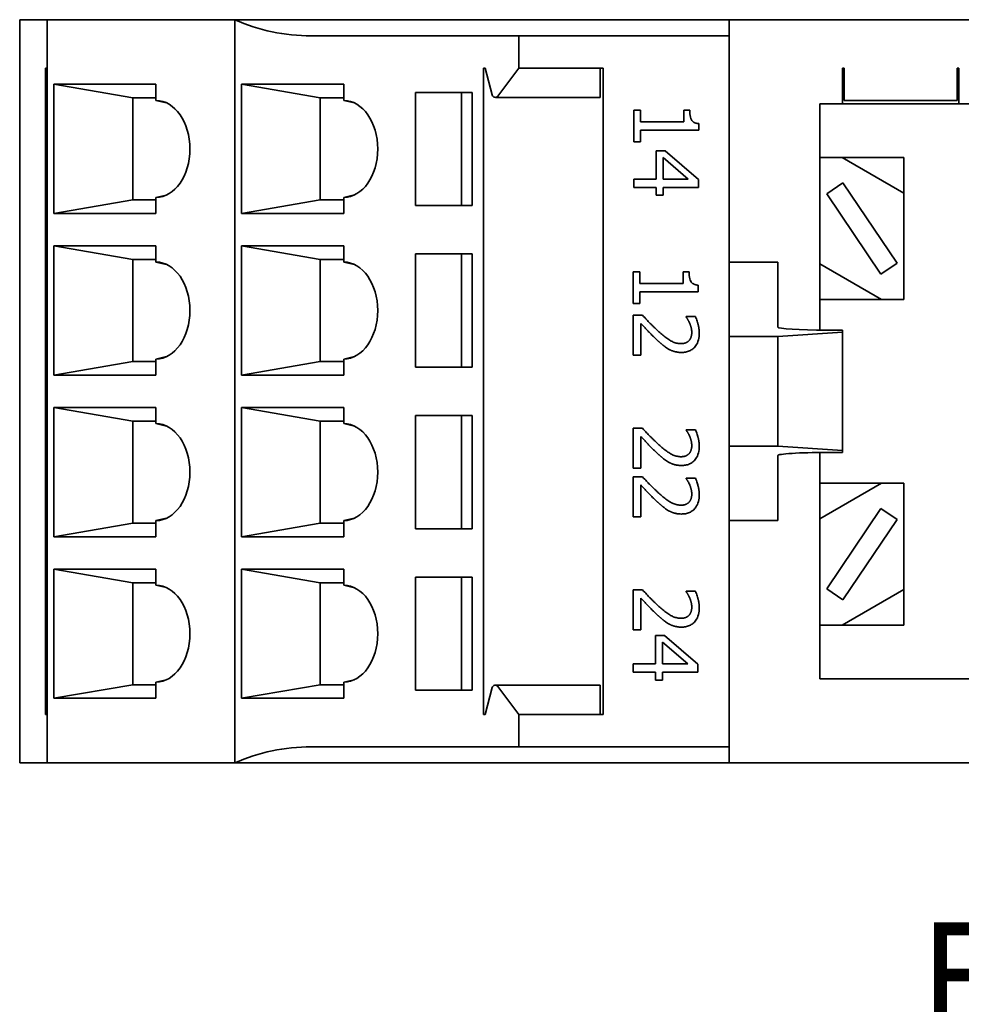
# Model space of a CAD drawing. Header units: millimetres. Extents: x 44 to 160, y 87 to 196.
# Tile 2 of 4: x 44 to 74, y 154 to 185. Entities that reach past the tile are written whole.
import ezdxf

# ---------------------------------------------------------------- set-up
doc = ezdxf.new("R2010")
doc.units = ezdxf.units.MM
doc.layers.add('Symbol (ISO)', color=7, linetype='Continuous', lineweight=25)
doc.layers.add('Visible (ISO)', color=7, linetype='Continuous', lineweight=35)
doc.styles.add('Label Text (ISO)', font='TAHOMA.TTF')

msp = doc.modelspace()

# ---------------------------------------------------------------- linework, layer by layer
at = {"layer": 'Visible (ISO)'}
for p, q in [((44.423, 184.646), (45.273, 184.646)), ((44.423, 161.646), (44.423, 184.646)), ((45.273, 184.646), (51.073, 184.646)), ((45.273, 183.146), (45.273, 184.646)), ((66.373, 184.646), (51.073, 184.646)), ((51.073, 183.146), (51.073, 184.646)), ((66.373, 184.646), (99.773, 184.646)), ((66.373, 184.146), (66.373, 184.646)), ((53.44, 184.146), (59.859, 184.146)), ((59.859, 184.146), (66.373, 184.146)), ((59.859, 183.146), (59.859, 184.146)), ((66.373, 183.146), (66.373, 184.146)), ((45.273, 183.146), (45.221, 183.146)), ((45.221, 163.146), (45.221, 183.146)), ((45.273, 163.146), (45.273, 183.146)), ((51.073, 163.146), (51.073, 183.146)), ((58.773, 163.146), (58.773, 183.146)), ((58.773, 183.146), (58.822, 183.146)), ((59.042, 182.316), (58.822, 183.146)), ((59.859, 183.146), (59.216, 182.282)), ((62.373, 183.146), (59.859, 183.146)), ((62.373, 183.146), (62.473, 183.146)), ((62.373, 182.282), (62.373, 183.146)), ((62.473, 163.146), (62.473, 183.146)), ((66.373, 176.277), (66.373, 183.146)), ((69.873, 182.046), (69.873, 183.146)), ((69.873, 183.146), (69.923, 183.146)), ((69.923, 183.146), (69.923, 182.146)), ((73.423, 183.146), (73.473, 183.146)), ((73.423, 182.146), (73.423, 183.146)), ((73.473, 182.046), (73.473, 183.146)), ((45.483, 182.646), (48.638, 182.646)), ((45.483, 182.646), (47.918, 182.224)), ((45.483, 178.646), (45.483, 182.646)), ((48.638, 182.646), (48.638, 182.146)), ((51.284, 182.646), (54.445, 182.646)), ((51.284, 182.646), (53.715, 182.224)), ((51.284, 178.646), (51.284, 182.646)), ((54.445, 182.646), (54.445, 182.146)), ((48.638, 182.224), (47.918, 182.224)), ((47.918, 182.224), (47.918, 179.068)), ((54.445, 182.224), (53.715, 182.224)), ((53.715, 182.224), (53.715, 179.068)), ((56.665, 182.396), (58.422, 182.396)), ((56.665, 178.896), (56.665, 182.396)), ((58.089, 182.396), (58.089, 178.896)), ((58.422, 182.396), (58.422, 178.896)), ((62.373, 182.242), (59.137, 182.242)), ((62.373, 182.282), (62.373, 182.242)), ((48.638, 182.146), (48.967, 182.071)), ((54.445, 182.146), (54.776, 182.07)), ((69.173, 175.039), (69.173, 182.046)), ((69.173, 182.046), (69.873, 182.046)), ((73.473, 182.046), (69.873, 182.046)), ((69.923, 182.146), (73.423, 182.146)), ((85.055, 182.046), (73.473, 182.046)), ((63.624, 181.844), (63.42, 181.844)), ((63.42, 181.844), (63.42, 180.868)), ((63.624, 181.481), (63.624, 181.844)), ((65.148, 181.844), (64.964, 181.844)), ((64.964, 181.844), (64.964, 181.481)), ((64.964, 181.481), (63.624, 181.481)), ((65.426, 181.223), (65.426, 181.431)), ((63.624, 180.868), (63.624, 181.223)), ((63.624, 181.223), (65.426, 181.223)), ((63.42, 180.868), (63.624, 180.868)), ((64.389, 180.593), (64.107, 180.593)), ((64.107, 180.593), (64.107, 179.709)), ((64.323, 179.709), (64.323, 180.382)), ((64.323, 180.382), (65.104, 179.709)), ((65.42, 179.698), (64.389, 180.593)), ((69.173, 180.386), (71.773, 180.386)), ((69.863, 180.386), (71.773, 179.283)), ((71.773, 180.386), (71.773, 175.986)), ((64.107, 179.709), (63.42, 179.709)), ((63.42, 179.709), (63.42, 179.452)), ((65.104, 179.709), (64.323, 179.709)), ((65.42, 179.452), (65.42, 179.698)), ((69.883, 179.597), (69.386, 179.262)), ((71.561, 177.11), (69.883, 179.597)), ((48.638, 179.146), (48.967, 179.221)), ((54.445, 179.146), (54.776, 179.222)), ((63.42, 179.452), (64.107, 179.452)), ((64.107, 179.452), (64.107, 179.213)), ((64.107, 179.213), (64.323, 179.213)), ((64.323, 179.213), (64.323, 179.452)), ((64.323, 179.452), (65.42, 179.452)), ((69.386, 179.262), (71.063, 176.775)), ((45.483, 178.646), (47.918, 179.068)), ((47.918, 179.068), (48.638, 179.068)), ((48.638, 179.146), (48.638, 178.646)), ((51.284, 178.646), (53.715, 179.068)), ((53.715, 179.068), (54.445, 179.068)), ((54.445, 179.146), (54.445, 178.646)), ((58.422, 178.896), (56.665, 178.896)), ((48.638, 178.646), (45.483, 178.646)), ((54.445, 178.646), (51.284, 178.646)), ((45.483, 177.646), (48.638, 177.646)), ((45.483, 177.646), (47.918, 177.224)), ((45.483, 173.646), (45.483, 177.646)), ((48.638, 177.646), (48.638, 177.146)), ((51.284, 177.646), (54.445, 177.646)), ((51.284, 177.646), (53.715, 177.224)), ((51.284, 173.646), (51.284, 177.646)), ((54.445, 177.646), (54.445, 177.146)), ((56.665, 177.396), (58.422, 177.396)), ((56.665, 173.896), (56.665, 177.396)), ((58.089, 177.396), (58.089, 173.896)), ((58.422, 177.396), (58.422, 173.896)), ((48.638, 177.224), (47.918, 177.224)), ((47.918, 177.224), (47.918, 174.068)), ((48.638, 177.146), (48.967, 177.071)), ((54.445, 177.224), (53.715, 177.224)), ((53.715, 177.224), (53.715, 174.068)), ((54.445, 177.146), (54.776, 177.07)), ((66.373, 177.146), (67.873, 177.146)), ((67.873, 175.134), (67.873, 177.146)), ((71.084, 175.986), (69.173, 177.089)), ((71.063, 176.775), (71.561, 177.11)), ((63.606, 176.844), (63.402, 176.844)), ((63.402, 176.844), (63.402, 175.868)), ((63.606, 176.481), (63.606, 176.844)), ((65.13, 176.844), (64.947, 176.844)), ((64.947, 176.844), (64.947, 176.481)), ((64.947, 176.481), (63.606, 176.481)), ((65.408, 176.223), (65.408, 176.431)), ((63.606, 175.868), (63.606, 176.223)), ((63.606, 176.223), (65.408, 176.223)), ((66.373, 176.277), (66.373, 174.846)), ((63.402, 175.868), (63.606, 175.868)), ((71.773, 175.986), (69.173, 175.986)), ((63.686, 175.5), (63.402, 175.5)), ((63.402, 175.5), (63.402, 174.267)), ((63.634, 174.267), (63.634, 175.249)), ((65.324, 175.458), (65.039, 175.458)), ((65.039, 175.458), (65.039, 175.443)), ((69.873, 174.974), (67.873, 174.846)), ((69.873, 175.038), (69.373, 175.038)), ((69.873, 174.974), (69.873, 175.038)), ((69.873, 174.974), (69.873, 171.318)), ((66.373, 174.846), (66.373, 171.446)), ((66.373, 174.846), (67.873, 174.846)), ((67.873, 174.846), (67.873, 171.446)), ((45.483, 173.646), (47.918, 174.068)), ((47.918, 174.068), (48.638, 174.068)), ((48.638, 174.146), (48.967, 174.221)), ((48.638, 174.146), (48.638, 173.646)), ((51.284, 173.646), (53.715, 174.068)), ((53.715, 174.068), (54.445, 174.068)), ((54.445, 174.146), (54.776, 174.222)), ((54.445, 174.146), (54.445, 173.646)), ((63.402, 174.267), (63.634, 174.267)), ((58.422, 173.896), (56.665, 173.896)), ((48.638, 173.646), (45.483, 173.646)), ((54.445, 173.646), (51.284, 173.646)), ((45.483, 172.646), (48.638, 172.646)), ((45.483, 172.646), (47.918, 172.224)), ((45.483, 168.646), (45.483, 172.646)), ((48.638, 172.646), (48.638, 172.146)), ((51.284, 172.646), (54.445, 172.646)), ((51.284, 172.646), (53.715, 172.224)), ((51.284, 168.646), (51.284, 172.646)), ((54.445, 172.646), (54.445, 172.146)), ((48.638, 172.224), (47.918, 172.224)), ((47.918, 172.224), (47.918, 169.068)), ((54.445, 172.224), (53.715, 172.224)), ((53.715, 172.224), (53.715, 169.068)), ((56.665, 172.396), (58.422, 172.396)), ((56.665, 168.896), (56.665, 172.396)), ((58.089, 172.396), (58.089, 168.896)), ((58.422, 172.396), (58.422, 168.896)), ((48.638, 172.146), (48.967, 172.071)), ((54.445, 172.146), (54.776, 172.07)), ((63.686, 172.001), (63.402, 172.001)), ((63.402, 172.001), (63.402, 170.768)), ((65.324, 171.959), (65.039, 171.959)), ((65.039, 171.959), (65.039, 171.944)), ((63.634, 170.768), (63.634, 171.75)), ((66.373, 171.446), (66.373, 170.015)), ((67.873, 171.446), (66.373, 171.446)), ((69.873, 171.318), (67.873, 171.446)), ((69.173, 164.246), (69.173, 171.254)), ((69.373, 171.254), (69.873, 171.254)), ((69.873, 171.254), (69.873, 171.318)), ((67.873, 169.146), (67.873, 171.159)), ((63.402, 170.768), (63.634, 170.768)), ((63.686, 170.5), (63.402, 170.5)), ((63.402, 170.5), (63.402, 169.267)), ((65.324, 170.458), (65.039, 170.458)), ((65.039, 170.458), (65.039, 170.443)), ((63.634, 169.267), (63.634, 170.249)), ((66.373, 163.146), (66.373, 170.015)), ((69.173, 170.306), (71.773, 170.306)), ((71.084, 170.306), (69.173, 169.203)), ((71.773, 170.306), (71.773, 165.906)), ((69.386, 167.03), (71.063, 169.517)), ((71.063, 169.517), (71.561, 169.182)), ((48.638, 169.146), (48.967, 169.221)), ((48.638, 169.146), (48.638, 168.646)), ((54.445, 169.146), (54.776, 169.222)), ((54.445, 169.146), (54.445, 168.646)), ((63.402, 169.267), (63.634, 169.267)), ((67.873, 169.146), (66.373, 169.146)), ((71.561, 169.182), (69.883, 166.695)), ((45.483, 168.646), (47.918, 169.068)), ((47.918, 169.068), (48.638, 169.068)), ((51.284, 168.646), (53.715, 169.068)), ((53.715, 169.068), (54.445, 169.068)), ((58.422, 168.896), (56.665, 168.896)), ((48.638, 168.646), (45.483, 168.646)), ((54.445, 168.646), (51.284, 168.646)), ((45.483, 167.646), (48.638, 167.646)), ((45.483, 167.646), (47.918, 167.224)), ((45.483, 163.646), (45.483, 167.646)), ((48.638, 167.646), (48.638, 167.146)), ((51.284, 167.646), (54.445, 167.646)), ((51.284, 167.646), (53.715, 167.224)), ((51.284, 163.646), (51.284, 167.646)), ((54.445, 167.646), (54.445, 167.146)), ((56.665, 167.396), (58.422, 167.396)), ((56.665, 163.896), (56.665, 167.396)), ((58.089, 167.396), (58.089, 163.896)), ((58.422, 167.396), (58.422, 163.896)), ((48.638, 167.224), (47.918, 167.224)), ((47.918, 167.224), (47.918, 164.068)), ((48.638, 167.146), (48.967, 167.071)), ((54.445, 167.224), (53.715, 167.224)), ((53.715, 167.224), (53.715, 164.068)), ((54.445, 167.146), (54.776, 167.07)), ((63.686, 167.001), (63.402, 167.001)), ((63.402, 167.001), (63.402, 165.768)), ((69.883, 166.695), (69.386, 167.03)), ((69.863, 165.906), (71.773, 167.009)), ((63.634, 165.768), (63.634, 166.75)), ((65.324, 166.959), (65.039, 166.959)), ((65.039, 166.959), (65.039, 166.944)), ((63.402, 165.768), (63.634, 165.768)), ((71.773, 165.906), (69.173, 165.906)), ((64.371, 165.593), (64.089, 165.593)), ((64.089, 165.593), (64.089, 164.709)), ((65.402, 164.698), (64.371, 165.593)), ((64.305, 164.709), (64.305, 165.382)), ((64.305, 165.382), (65.086, 164.709)), ((64.089, 164.709), (63.402, 164.709)), ((63.402, 164.709), (63.402, 164.452)), ((65.086, 164.709), (64.305, 164.709)), ((65.402, 164.452), (65.402, 164.698)), ((63.402, 164.452), (64.089, 164.452)), ((64.089, 164.452), (64.089, 164.213)), ((64.305, 164.213), (64.305, 164.452)), ((64.305, 164.452), (65.402, 164.452)), ((69.173, 164.246), (85.055, 164.246)), ((45.483, 163.646), (47.918, 164.068)), ((47.918, 164.068), (48.638, 164.068)), ((48.638, 164.146), (48.967, 164.221)), ((48.638, 164.146), (48.638, 163.646)), ((51.284, 163.646), (53.715, 164.068)), ((53.715, 164.068), (54.445, 164.068)), ((54.445, 164.146), (54.776, 164.222)), ((54.445, 164.146), (54.445, 163.646)), ((59.042, 163.976), (58.822, 163.146)), ((59.137, 164.05), (62.373, 164.05)), ((59.859, 163.146), (59.216, 164.01)), ((62.373, 164.01), (62.373, 164.05)), ((62.373, 164.01), (62.373, 163.146)), ((64.089, 164.213), (64.305, 164.213)), ((48.638, 163.646), (45.483, 163.646)), ((54.445, 163.646), (51.284, 163.646)), ((58.422, 163.896), (56.665, 163.896)), ((45.221, 163.146), (45.273, 163.146)), ((45.273, 163.146), (45.273, 161.646)), ((51.073, 163.146), (51.073, 161.646)), ((58.773, 163.146), (58.822, 163.146)), ((62.373, 163.146), (59.859, 163.146)), ((59.859, 163.146), (59.859, 162.146)), ((62.373, 163.146), (62.473, 163.146)), ((66.373, 163.146), (66.373, 162.146)), ((53.44, 162.146), (59.859, 162.146)), ((59.859, 162.146), (66.373, 162.146)), ((66.373, 162.146), (66.373, 161.646)), ((45.273, 161.646), (44.423, 161.646)), ((51.073, 161.646), (45.273, 161.646)), ((66.373, 161.646), (51.073, 161.646)), ((66.373, 161.646), (99.773, 161.646))]:
    msp.add_line(p, q, dxfattribs=at)
at = {"layer": 'Visible (ISO)', "flags": 128}
for points in [[(65.426, 181.431), (65.412, 181.432), (65.398, 181.434), (65.384, 181.436), (65.37, 181.438), (65.357, 181.441), (65.343, 181.445), (65.329, 181.449), (65.316, 181.453), (65.303, 181.459), (65.29, 181.464), (65.278, 181.471), (65.266, 181.478), (65.255, 181.486), (65.244, 181.495), (65.234, 181.505), (65.224, 181.515), (65.214, 181.528), (65.2, 181.551), (65.184, 181.586), (65.17, 181.631), (65.159, 181.681), (65.152, 181.734), (65.149, 181.789), (65.148, 181.844)], [(65.408, 176.431), (65.394, 176.432), (65.38, 176.434), (65.366, 176.436), (65.353, 176.438), (65.339, 176.441), (65.325, 176.445), (65.312, 176.449), (65.298, 176.453), (65.285, 176.459), (65.273, 176.464), (65.26, 176.471), (65.248, 176.478), (65.237, 176.486), (65.226, 176.495), (65.216, 176.505), (65.207, 176.515), (65.196, 176.528), (65.182, 176.551), (65.166, 176.586), (65.152, 176.631), (65.141, 176.681), (65.135, 176.734), (65.131, 176.789), (65.13, 176.844)], [(64.167, 175.017), (64.15, 175.032), (64.134, 175.047), (64.118, 175.063), (64.101, 175.078), (64.085, 175.093), (64.069, 175.109), (64.052, 175.124), (64.036, 175.14), (64.02, 175.155), (64.004, 175.171), (63.988, 175.187), (63.972, 175.203), (63.957, 175.218), (63.941, 175.234), (63.925, 175.25), (63.908, 175.268), (63.888, 175.288), (63.866, 175.311), (63.842, 175.336), (63.815, 175.364), (63.786, 175.394), (63.755, 175.427), (63.721, 175.462), (63.686, 175.5)], [(63.634, 175.249), (63.651, 175.23), (63.669, 175.211), (63.688, 175.191), (63.707, 175.171), (63.726, 175.15), (63.746, 175.129), (63.766, 175.109), (63.785, 175.088), (63.804, 175.068), (63.823, 175.048), (63.841, 175.029), (63.859, 175.01), (63.876, 174.992), (63.894, 174.973), (63.913, 174.953), (63.934, 174.933), (63.955, 174.911), (63.978, 174.888), (64.002, 174.863), (64.028, 174.838), (64.056, 174.811), (64.086, 174.782), (64.118, 174.752), (64.152, 174.721)], [(65.039, 175.443), (65.042, 175.438), (65.046, 175.433), (65.05, 175.428), (65.053, 175.423), (65.057, 175.417), (65.06, 175.412), (65.064, 175.406), (65.068, 175.401), (65.071, 175.395), (65.075, 175.389), (65.078, 175.384), (65.082, 175.378), (65.085, 175.373), (65.088, 175.368), (65.092, 175.362), (65.095, 175.357), (65.099, 175.35), (65.104, 175.341), (65.11, 175.331), (65.117, 175.318), (65.125, 175.303), (65.133, 175.287), (65.141, 175.269), (65.149, 175.249)], [(65.149, 175.249), (65.153, 175.241), (65.156, 175.232), (65.159, 175.224), (65.162, 175.215), (65.166, 175.207), (65.169, 175.198), (65.172, 175.189), (65.174, 175.181), (65.177, 175.172), (65.18, 175.163), (65.182, 175.155), (65.185, 175.146), (65.187, 175.137), (65.19, 175.128), (65.192, 175.119), (65.194, 175.111), (65.197, 175.101), (65.199, 175.088), (65.202, 175.073), (65.205, 175.055), (65.208, 175.036), (65.21, 175.014), (65.212, 174.99), (65.212, 174.965)], [(65.444, 174.946), (65.444, 174.963), (65.444, 174.98), (65.443, 174.997), (65.442, 175.014), (65.44, 175.03), (65.439, 175.047), (65.437, 175.064), (65.434, 175.081), (65.432, 175.098), (65.429, 175.114), (65.426, 175.131), (65.423, 175.148), (65.42, 175.164), (65.416, 175.181), (65.412, 175.197), (65.408, 175.214), (65.404, 175.23), (65.398, 175.252), (65.39, 175.28), (65.38, 175.312), (65.368, 175.348), (65.355, 175.385), (65.34, 175.423), (65.324, 175.458)], [(64.88, 174.622), (64.849, 174.623), (64.818, 174.625), (64.788, 174.629), (64.758, 174.634), (64.728, 174.641), (64.698, 174.65), (64.669, 174.66), (64.64, 174.671), (64.612, 174.683), (64.584, 174.697), (64.557, 174.712), (64.529, 174.729), (64.5, 174.748), (64.47, 174.768), (64.44, 174.789), (64.41, 174.812), (64.379, 174.836), (64.349, 174.86), (64.318, 174.886), (64.287, 174.911), (64.256, 174.938), (64.226, 174.964), (64.196, 174.991), (64.167, 175.017)], [(64.895, 174.349), (64.926, 174.35), (64.958, 174.352), (64.99, 174.356), (65.021, 174.36), (65.052, 174.367), (65.082, 174.375), (65.112, 174.385), (65.142, 174.397), (65.17, 174.411), (65.197, 174.427), (65.223, 174.444), (65.248, 174.463), (65.271, 174.483), (65.294, 174.505), (65.317, 174.531), (65.34, 174.562), (65.363, 174.598), (65.384, 174.639), (65.404, 174.687), (65.419, 174.737), (65.431, 174.789), (65.438, 174.841), (65.443, 174.893), (65.444, 174.946)], [(65.212, 174.965), (65.212, 174.948), (65.211, 174.931), (65.21, 174.915), (65.208, 174.9), (65.206, 174.886), (65.204, 174.873), (65.201, 174.861), (65.198, 174.85), (65.195, 174.84), (65.193, 174.83), (65.19, 174.822), (65.186, 174.813), (65.183, 174.805), (65.179, 174.796), (65.176, 174.788), (65.172, 174.78), (65.167, 174.772), (65.163, 174.765), (65.158, 174.757), (65.153, 174.749), (65.148, 174.742), (65.143, 174.735), (65.137, 174.728), (65.131, 174.721)], [(64.152, 174.721), (64.162, 174.711), (64.172, 174.702), (64.182, 174.693), (64.192, 174.684), (64.202, 174.675), (64.212, 174.666), (64.222, 174.657), (64.232, 174.648), (64.242, 174.64), (64.252, 174.631), (64.262, 174.622), (64.272, 174.613), (64.282, 174.605), (64.292, 174.596), (64.303, 174.587), (64.313, 174.579), (64.323, 174.57), (64.337, 174.559), (64.354, 174.546), (64.376, 174.53), (64.401, 174.512), (64.429, 174.493), (64.46, 174.473), (64.494, 174.453)], [(65.131, 174.721), (65.126, 174.714), (65.12, 174.708), (65.113, 174.702), (65.107, 174.696), (65.1, 174.69), (65.093, 174.685), (65.086, 174.68), (65.079, 174.675), (65.072, 174.67), (65.064, 174.666), (65.057, 174.661), (65.049, 174.657), (65.041, 174.654), (65.033, 174.65), (65.025, 174.647), (65.016, 174.643), (65.005, 174.639), (64.992, 174.636), (64.978, 174.632), (64.962, 174.629), (64.945, 174.626), (64.925, 174.624), (64.904, 174.622), (64.88, 174.622)], [(64.494, 174.453), (64.506, 174.447), (64.517, 174.441), (64.528, 174.435), (64.539, 174.429), (64.551, 174.424), (64.562, 174.418), (64.574, 174.413), (64.586, 174.408), (64.598, 174.404), (64.61, 174.399), (64.621, 174.395), (64.633, 174.391), (64.646, 174.387), (64.658, 174.383), (64.67, 174.379), (64.683, 174.376), (64.698, 174.372), (64.716, 174.367), (64.738, 174.363), (64.763, 174.359), (64.791, 174.355), (64.822, 174.352), (64.857, 174.35), (64.895, 174.349)], [(64.167, 171.518), (64.15, 171.533), (64.134, 171.548), (64.118, 171.564), (64.101, 171.579), (64.085, 171.594), (64.069, 171.61), (64.052, 171.625), (64.036, 171.641), (64.02, 171.656), (64.004, 171.672), (63.988, 171.688), (63.972, 171.703), (63.957, 171.719), (63.941, 171.735), (63.925, 171.751), (63.908, 171.769), (63.888, 171.789), (63.866, 171.811), (63.842, 171.837), (63.815, 171.864), (63.786, 171.895), (63.755, 171.928), (63.721, 171.963), (63.686, 172.001)], [(65.039, 171.944), (65.042, 171.939), (65.046, 171.934), (65.05, 171.929), (65.053, 171.923), (65.057, 171.918), (65.06, 171.912), (65.064, 171.907), (65.068, 171.901), (65.071, 171.896), (65.075, 171.89), (65.078, 171.885), (65.082, 171.879), (65.085, 171.874), (65.088, 171.868), (65.092, 171.863), (65.095, 171.858), (65.099, 171.851), (65.104, 171.842), (65.11, 171.831), (65.117, 171.819), (65.125, 171.804), (65.133, 171.788), (65.141, 171.769), (65.149, 171.75)], [(65.444, 171.447), (65.444, 171.464), (65.444, 171.481), (65.443, 171.497), (65.442, 171.514), (65.44, 171.531), (65.439, 171.548), (65.437, 171.565), (65.434, 171.582), (65.432, 171.598), (65.429, 171.615), (65.426, 171.632), (65.423, 171.648), (65.42, 171.665), (65.416, 171.682), (65.412, 171.698), (65.408, 171.714), (65.404, 171.731), (65.398, 171.752), (65.39, 171.78), (65.38, 171.813), (65.368, 171.849), (65.355, 171.886), (65.34, 171.923), (65.324, 171.959)], [(63.634, 171.75), (63.651, 171.731), (63.669, 171.712), (63.688, 171.692), (63.707, 171.671), (63.726, 171.651), (63.746, 171.63), (63.766, 171.61), (63.785, 171.589), (63.804, 171.569), (63.823, 171.549), (63.841, 171.53), (63.859, 171.511), (63.876, 171.493), (63.894, 171.474), (63.913, 171.454), (63.934, 171.433), (63.955, 171.412), (63.978, 171.389), (64.002, 171.364), (64.028, 171.339), (64.056, 171.312), (64.086, 171.283), (64.118, 171.253), (64.152, 171.221)], [(65.149, 171.75), (65.153, 171.741), (65.156, 171.733), (65.159, 171.724), (65.162, 171.716), (65.166, 171.707), (65.169, 171.699), (65.172, 171.69), (65.174, 171.681), (65.177, 171.673), (65.18, 171.664), (65.182, 171.655), (65.185, 171.647), (65.187, 171.638), (65.19, 171.629), (65.192, 171.62), (65.194, 171.611), (65.197, 171.601), (65.199, 171.589), (65.202, 171.574), (65.205, 171.556), (65.208, 171.536), (65.21, 171.515), (65.212, 171.491), (65.212, 171.466)], [(64.88, 171.123), (64.849, 171.123), (64.818, 171.126), (64.788, 171.13), (64.758, 171.135), (64.728, 171.142), (64.698, 171.15), (64.669, 171.16), (64.64, 171.172), (64.612, 171.184), (64.584, 171.198), (64.557, 171.213), (64.529, 171.23), (64.5, 171.248), (64.47, 171.268), (64.44, 171.29), (64.41, 171.313), (64.379, 171.336), (64.349, 171.361), (64.318, 171.386), (64.287, 171.412), (64.256, 171.439), (64.226, 171.465), (64.196, 171.492), (64.167, 171.518)], [(64.895, 170.85), (64.926, 170.851), (64.958, 170.853), (64.99, 170.856), (65.021, 170.861), (65.052, 170.868), (65.082, 170.876), (65.112, 170.886), (65.142, 170.898), (65.17, 170.912), (65.197, 170.927), (65.223, 170.945), (65.248, 170.963), (65.271, 170.984), (65.294, 171.006), (65.317, 171.032), (65.34, 171.063), (65.363, 171.099), (65.384, 171.14), (65.404, 171.188), (65.419, 171.238), (65.431, 171.289), (65.438, 171.342), (65.443, 171.394), (65.444, 171.447)], [(65.212, 171.466), (65.212, 171.448), (65.211, 171.432), (65.21, 171.416), (65.208, 171.401), (65.206, 171.387), (65.204, 171.374), (65.201, 171.362), (65.198, 171.351), (65.195, 171.341), (65.193, 171.331), (65.19, 171.323), (65.186, 171.314), (65.183, 171.306), (65.179, 171.297), (65.176, 171.289), (65.172, 171.281), (65.167, 171.273), (65.163, 171.265), (65.158, 171.258), (65.153, 171.25), (65.148, 171.243), (65.143, 171.236), (65.137, 171.228), (65.131, 171.221)], [(64.152, 171.221), (64.162, 171.212), (64.172, 171.203), (64.182, 171.194), (64.192, 171.185), (64.202, 171.176), (64.212, 171.167), (64.222, 171.158), (64.232, 171.149), (64.242, 171.14), (64.252, 171.132), (64.262, 171.123), (64.272, 171.114), (64.282, 171.106), (64.292, 171.097), (64.303, 171.088), (64.313, 171.08), (64.323, 171.071), (64.337, 171.06), (64.354, 171.047), (64.376, 171.03), (64.401, 171.013), (64.429, 170.994), (64.46, 170.974), (64.494, 170.954)], [(64.494, 170.954), (64.506, 170.948), (64.517, 170.942), (64.528, 170.936), (64.539, 170.93), (64.551, 170.925), (64.562, 170.919), (64.574, 170.914), (64.586, 170.909), (64.598, 170.904), (64.61, 170.9), (64.621, 170.896), (64.633, 170.891), (64.646, 170.887), (64.658, 170.884), (64.67, 170.88), (64.683, 170.876), (64.698, 170.873), (64.716, 170.868), (64.738, 170.864), (64.763, 170.86), (64.791, 170.856), (64.822, 170.853), (64.857, 170.851), (64.895, 170.85)], [(65.131, 171.221), (65.126, 171.215), (65.12, 171.209), (65.113, 171.203), (65.107, 171.197), (65.1, 171.191), (65.093, 171.186), (65.086, 171.181), (65.079, 171.176), (65.072, 171.171), (65.064, 171.167), (65.057, 171.162), (65.049, 171.158), (65.041, 171.154), (65.033, 171.151), (65.025, 171.148), (65.016, 171.144), (65.005, 171.14), (64.992, 171.136), (64.978, 171.133), (64.962, 171.13), (64.945, 171.127), (64.925, 171.125), (64.904, 171.123), (64.88, 171.123)], [(64.167, 170.017), (64.15, 170.032), (64.134, 170.047), (64.118, 170.063), (64.101, 170.078), (64.085, 170.093), (64.069, 170.109), (64.052, 170.124), (64.036, 170.14), (64.02, 170.155), (64.004, 170.171), (63.988, 170.187), (63.972, 170.203), (63.957, 170.218), (63.941, 170.234), (63.925, 170.25), (63.908, 170.268), (63.888, 170.288), (63.866, 170.311), (63.842, 170.336), (63.815, 170.364), (63.786, 170.394), (63.755, 170.427), (63.721, 170.462), (63.686, 170.5)], [(65.039, 170.443), (65.042, 170.438), (65.046, 170.433), (65.05, 170.428), (65.053, 170.423), (65.057, 170.417), (65.06, 170.412), (65.064, 170.406), (65.068, 170.401), (65.071, 170.395), (65.075, 170.389), (65.078, 170.384), (65.082, 170.378), (65.085, 170.373), (65.088, 170.368), (65.092, 170.362), (65.095, 170.357), (65.099, 170.35), (65.104, 170.341), (65.11, 170.331), (65.117, 170.318), (65.125, 170.303), (65.133, 170.287), (65.141, 170.269), (65.149, 170.249)], [(65.444, 169.946), (65.444, 169.963), (65.444, 169.98), (65.443, 169.997), (65.442, 170.014), (65.44, 170.03), (65.439, 170.047), (65.437, 170.064), (65.434, 170.081), (65.432, 170.098), (65.429, 170.114), (65.426, 170.131), (65.423, 170.148), (65.42, 170.164), (65.416, 170.181), (65.412, 170.197), (65.408, 170.214), (65.404, 170.23), (65.398, 170.252), (65.39, 170.28), (65.38, 170.312), (65.368, 170.348), (65.355, 170.385), (65.34, 170.423), (65.324, 170.458)], [(63.634, 170.249), (63.651, 170.23), (63.669, 170.211), (63.688, 170.191), (63.707, 170.171), (63.726, 170.15), (63.746, 170.129), (63.766, 170.109), (63.785, 170.088), (63.804, 170.068), (63.823, 170.048), (63.841, 170.029), (63.859, 170.01), (63.876, 169.992), (63.894, 169.973), (63.913, 169.953), (63.934, 169.933), (63.955, 169.911), (63.978, 169.888), (64.002, 169.863), (64.028, 169.838), (64.056, 169.811), (64.086, 169.782), (64.118, 169.752), (64.152, 169.721)], [(64.88, 169.622), (64.849, 169.623), (64.818, 169.625), (64.788, 169.629), (64.758, 169.634), (64.728, 169.641), (64.698, 169.65), (64.669, 169.66), (64.64, 169.671), (64.612, 169.683), (64.584, 169.697), (64.557, 169.712), (64.529, 169.729), (64.5, 169.748), (64.47, 169.768), (64.44, 169.789), (64.41, 169.812), (64.379, 169.836), (64.349, 169.86), (64.318, 169.886), (64.287, 169.911), (64.256, 169.938), (64.226, 169.964), (64.196, 169.991), (64.167, 170.017)], [(65.149, 170.249), (65.153, 170.241), (65.156, 170.232), (65.159, 170.224), (65.162, 170.215), (65.166, 170.207), (65.169, 170.198), (65.172, 170.189), (65.174, 170.181), (65.177, 170.172), (65.18, 170.163), (65.182, 170.155), (65.185, 170.146), (65.187, 170.137), (65.19, 170.128), (65.192, 170.119), (65.194, 170.111), (65.197, 170.101), (65.199, 170.088), (65.202, 170.073), (65.205, 170.055), (65.208, 170.036), (65.21, 170.014), (65.212, 169.99), (65.212, 169.965)], [(64.152, 169.721), (64.162, 169.711), (64.172, 169.702), (64.182, 169.693), (64.192, 169.684), (64.202, 169.675), (64.212, 169.666), (64.222, 169.657), (64.232, 169.648), (64.242, 169.64), (64.252, 169.631), (64.262, 169.622), (64.272, 169.613), (64.282, 169.605), (64.292, 169.596), (64.303, 169.587), (64.313, 169.579), (64.323, 169.57), (64.337, 169.559), (64.354, 169.546), (64.376, 169.53), (64.401, 169.512), (64.429, 169.493), (64.46, 169.473), (64.494, 169.453)], [(65.131, 169.721), (65.126, 169.714), (65.12, 169.708), (65.113, 169.702), (65.107, 169.696), (65.1, 169.69), (65.093, 169.685), (65.086, 169.68), (65.079, 169.675), (65.072, 169.67), (65.064, 169.666), (65.057, 169.661), (65.049, 169.657), (65.041, 169.654), (65.033, 169.65), (65.025, 169.647), (65.016, 169.643), (65.005, 169.639), (64.992, 169.636), (64.978, 169.632), (64.962, 169.629), (64.945, 169.626), (64.925, 169.624), (64.904, 169.622), (64.88, 169.622)], [(64.895, 169.349), (64.926, 169.35), (64.958, 169.352), (64.99, 169.356), (65.021, 169.36), (65.052, 169.367), (65.082, 169.375), (65.112, 169.385), (65.142, 169.397), (65.17, 169.411), (65.197, 169.427), (65.223, 169.444), (65.248, 169.463), (65.271, 169.483), (65.294, 169.505), (65.317, 169.531), (65.34, 169.562), (65.363, 169.598), (65.384, 169.639), (65.404, 169.687), (65.419, 169.737), (65.431, 169.789), (65.438, 169.841), (65.443, 169.893), (65.444, 169.946)], [(65.212, 169.965), (65.212, 169.948), (65.211, 169.931), (65.21, 169.915), (65.208, 169.9), (65.206, 169.886), (65.204, 169.873), (65.201, 169.861), (65.198, 169.85), (65.195, 169.84), (65.193, 169.83), (65.19, 169.822), (65.186, 169.813), (65.183, 169.805), (65.179, 169.796), (65.176, 169.788), (65.172, 169.78), (65.167, 169.772), (65.163, 169.765), (65.158, 169.757), (65.153, 169.749), (65.148, 169.742), (65.143, 169.735), (65.137, 169.728), (65.131, 169.721)], [(64.494, 169.453), (64.506, 169.447), (64.517, 169.441), (64.528, 169.435), (64.539, 169.429), (64.551, 169.424), (64.562, 169.418), (64.574, 169.413), (64.586, 169.408), (64.598, 169.404), (64.61, 169.399), (64.621, 169.395), (64.633, 169.391), (64.646, 169.387), (64.658, 169.383), (64.67, 169.379), (64.683, 169.376), (64.698, 169.372), (64.716, 169.367), (64.738, 169.363), (64.763, 169.359), (64.791, 169.355), (64.822, 169.352), (64.857, 169.35), (64.895, 169.349)], [(64.167, 166.518), (64.15, 166.533), (64.134, 166.548), (64.118, 166.564), (64.101, 166.579), (64.085, 166.594), (64.069, 166.61), (64.052, 166.625), (64.036, 166.641), (64.02, 166.656), (64.004, 166.672), (63.988, 166.688), (63.972, 166.703), (63.957, 166.719), (63.941, 166.735), (63.925, 166.751), (63.908, 166.769), (63.888, 166.789), (63.866, 166.811), (63.842, 166.837), (63.815, 166.864), (63.786, 166.895), (63.755, 166.928), (63.721, 166.963), (63.686, 167.001)], [(63.634, 166.75), (63.651, 166.731), (63.669, 166.712), (63.688, 166.692), (63.707, 166.671), (63.726, 166.651), (63.746, 166.63), (63.766, 166.61), (63.785, 166.589), (63.804, 166.569), (63.823, 166.549), (63.841, 166.53), (63.859, 166.511), (63.876, 166.493), (63.894, 166.474), (63.913, 166.454), (63.934, 166.433), (63.955, 166.412), (63.978, 166.389), (64.002, 166.364), (64.028, 166.339), (64.056, 166.312), (64.086, 166.283), (64.118, 166.253), (64.152, 166.221)], [(65.039, 166.944), (65.042, 166.939), (65.046, 166.934), (65.05, 166.929), (65.053, 166.923), (65.057, 166.918), (65.06, 166.912), (65.064, 166.907), (65.068, 166.901), (65.071, 166.896), (65.075, 166.89), (65.078, 166.885), (65.082, 166.879), (65.085, 166.874), (65.088, 166.868), (65.092, 166.863), (65.095, 166.858), (65.099, 166.851), (65.104, 166.842), (65.11, 166.831), (65.117, 166.819), (65.125, 166.804), (65.133, 166.788), (65.141, 166.769), (65.149, 166.75)], [(65.149, 166.75), (65.153, 166.741), (65.156, 166.733), (65.159, 166.724), (65.162, 166.716), (65.166, 166.707), (65.169, 166.699), (65.172, 166.69), (65.174, 166.681), (65.177, 166.673), (65.18, 166.664), (65.182, 166.655), (65.185, 166.647), (65.187, 166.638), (65.19, 166.629), (65.192, 166.62), (65.194, 166.611), (65.197, 166.601), (65.199, 166.589), (65.202, 166.574), (65.205, 166.556), (65.208, 166.536), (65.21, 166.515), (65.212, 166.491), (65.212, 166.466)], [(65.444, 166.447), (65.444, 166.464), (65.444, 166.481), (65.443, 166.497), (65.442, 166.514), (65.44, 166.531), (65.439, 166.548), (65.437, 166.565), (65.434, 166.582), (65.432, 166.598), (65.429, 166.615), (65.426, 166.632), (65.423, 166.648), (65.42, 166.665), (65.416, 166.682), (65.412, 166.698), (65.408, 166.714), (65.404, 166.731), (65.398, 166.752), (65.39, 166.78), (65.38, 166.813), (65.368, 166.849), (65.355, 166.886), (65.34, 166.923), (65.324, 166.959)], [(64.88, 166.123), (64.849, 166.123), (64.818, 166.126), (64.788, 166.13), (64.758, 166.135), (64.728, 166.142), (64.698, 166.15), (64.669, 166.16), (64.64, 166.172), (64.612, 166.184), (64.584, 166.198), (64.557, 166.213), (64.529, 166.23), (64.5, 166.248), (64.47, 166.268), (64.44, 166.29), (64.41, 166.313), (64.379, 166.336), (64.349, 166.361), (64.318, 166.386), (64.287, 166.412), (64.256, 166.439), (64.226, 166.465), (64.196, 166.492), (64.167, 166.518)], [(64.895, 165.85), (64.926, 165.851), (64.958, 165.853), (64.99, 165.856), (65.021, 165.861), (65.052, 165.868), (65.082, 165.876), (65.112, 165.886), (65.142, 165.898), (65.17, 165.912), (65.197, 165.927), (65.223, 165.945), (65.248, 165.963), (65.271, 165.984), (65.294, 166.006), (65.317, 166.032), (65.34, 166.063), (65.363, 166.099), (65.384, 166.14), (65.404, 166.188), (65.419, 166.238), (65.431, 166.289), (65.438, 166.342), (65.443, 166.394), (65.444, 166.447)], [(65.212, 166.466), (65.212, 166.448), (65.211, 166.432), (65.21, 166.416), (65.208, 166.401), (65.206, 166.387), (65.204, 166.374), (65.201, 166.362), (65.198, 166.351), (65.195, 166.341), (65.193, 166.331), (65.19, 166.323), (65.186, 166.314), (65.183, 166.306), (65.179, 166.297), (65.176, 166.289), (65.172, 166.281), (65.167, 166.273), (65.163, 166.265), (65.158, 166.258), (65.153, 166.25), (65.148, 166.243), (65.143, 166.236), (65.137, 166.228), (65.131, 166.221)], [(64.152, 166.221), (64.162, 166.212), (64.172, 166.203), (64.182, 166.194), (64.192, 166.185), (64.202, 166.176), (64.212, 166.167), (64.222, 166.158), (64.232, 166.149), (64.242, 166.14), (64.252, 166.132), (64.262, 166.123), (64.272, 166.114), (64.282, 166.106), (64.292, 166.097), (64.303, 166.088), (64.313, 166.08), (64.323, 166.071), (64.337, 166.06), (64.354, 166.047), (64.376, 166.03), (64.401, 166.013), (64.429, 165.994), (64.46, 165.974), (64.494, 165.954)], [(65.131, 166.221), (65.126, 166.215), (65.12, 166.209), (65.113, 166.203), (65.107, 166.197), (65.1, 166.191), (65.093, 166.186), (65.086, 166.181), (65.079, 166.176), (65.072, 166.171), (65.064, 166.167), (65.057, 166.162), (65.049, 166.158), (65.041, 166.154), (65.033, 166.151), (65.025, 166.148), (65.016, 166.144), (65.005, 166.14), (64.992, 166.136), (64.978, 166.133), (64.962, 166.13), (64.945, 166.127), (64.925, 166.125), (64.904, 166.123), (64.88, 166.123)], [(64.494, 165.954), (64.506, 165.948), (64.517, 165.942), (64.528, 165.936), (64.539, 165.93), (64.551, 165.925), (64.562, 165.919), (64.574, 165.914), (64.586, 165.909), (64.598, 165.904), (64.61, 165.9), (64.621, 165.896), (64.633, 165.891), (64.646, 165.887), (64.658, 165.884), (64.67, 165.88), (64.683, 165.876), (64.698, 165.873), (64.716, 165.868), (64.738, 165.864), (64.763, 165.86), (64.791, 165.856), (64.822, 165.853), (64.857, 165.851), (64.895, 165.85)]]:
    msp.add_lwpolyline(points, dxfattribs=at)
at = {"layer": 'Visible (ISO)'}
for centre, major_axis, ratio, start_param, end_param in [((53.44, 190.146), (0, -6), 0.987179, 5.872047, 6.283185), ((59.137, 182.342), (0, 0.1), 0.987179, 1.832596, 4.066617), ((48.638, 180.646), (0, 1.5), 0.701038, 3.141593, 6.283185), ((54.445, 180.646), (0, 1.5), 0.70253, 3.141593, 6.283185), ((48.638, 175.646), (0, 1.5), 0.701038, 3.141593, 6.283185), ((54.445, 175.646), (0, 1.5), 0.70253, 3.141593, 6.283185), ((69.373, 175.134), (-1.5, 0), 0.063889, 0, 1.570796), ((48.638, 170.646), (0, 1.5), 0.701038, 3.141593, 6.283185), ((54.445, 170.646), (0, 1.5), 0.70253, 3.141593, 6.283185), ((69.373, 171.159), (1.5, 0), 0.063889, 1.570796, 3.141593), ((48.638, 165.646), (0, 1.5), 0.701038, 3.141593, 6.283185), ((54.445, 165.646), (0, 1.5), 0.70253, 3.141593, 6.283185), ((59.137, 163.95), (0, -0.1), 0.987179, 2.216568, 4.45059), ((53.44, 156.146), (0, 6), 0.987179, 0, 0.411138)]:
    msp.add_ellipse(centre, major_axis=major_axis, ratio=ratio, start_param=start_param, end_param=end_param, dxfattribs=at)

# ---------------------------------------------------------------- texts
at = {"layer": 'Symbol (ISO)', "insert": (72.295, 153.146), "char_height": 3.5, "attachment_point": 7, "style": 'Label Text (ISO)'}
msp.add_mtext('Front view', dxfattribs=at)

doc.saveas('drawing.dxf')
